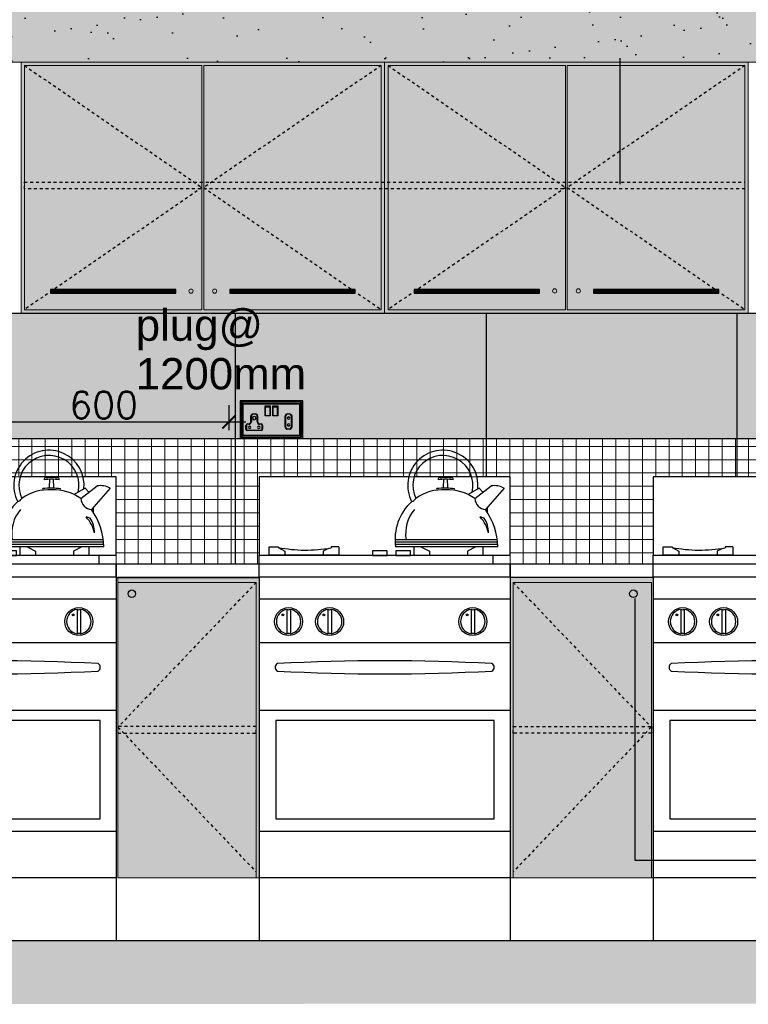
# Model space of a CAD drawing. Header units: millimetres. Extents: x -115474967 to 444143, y -74377 to 241828222.
# Tile 212 of 256: x -73354 to -71611, y 249583 to 251937. Entities that reach past the tile are written whole.
import ezdxf

# ---------------------------------------------------------------- set-up
doc = ezdxf.new("R2010")
doc.units = ezdxf.units.MM
doc.header["$MEASUREMENT"] = 0
doc.linetypes.add('Dashed', pattern=[280, 140, -140])
for name, color, linetype in [('0-HACH', 9, 'Continuous'), ('00-4 Furnituire', 1, 'Continuous'), ('00-7 Elec-Fittings', 7, 'Continuous'), ('DIMS-20', 9, 'Continuous'), ('JOIN-SEC.18', 9, 'Continuous'), ('JOIN-SEC.25', 4, 'Continuous'), ('STRU-CONC', 3, 'Continuous'), ('TEXT-20', 2, 'Continuous'), ('TILES', 8, 'Continuous')]:
    doc.layers.add(name, color=color, linetype=linetype)
doc.layers.add('0_cons_01', color=40, linetype='Continuous', lineweight=0, plot=False)
doc.layers.add('HATCH', color=9, linetype='Continuous', lineweight=13)
doc.layers.add('New_B  _  FLOORS  _  Slabs.exist_Pen_No__101', color=7, linetype='Continuous', lineweight=13, true_color=0x747474)
doc.styles.add('DIMS', font='simplex.shx')
doc.styles.add('TEXT-20', font='arial.ttf', dxfattribs={"height": 40})
doc.dimstyles.new('DIM-20', dxfattribs={"dimscale": 4, "dimtxt": 10, "dimasz": 8, "dimexe": 10, "dimexo": 5, "dimgap": 4, "dimtad": 1, "dimdec": 0, "dimrnd": 5, "dimdsep": 46, "dimtxsty": 'DIMS', "dimblk": 'ARCHTICK', "dimcen": 25, "dimdle": 10, "dimclrd": 9, "dimclre": 9, "dimclrt": 4, "dimadec": 0, "dimazin": 0, "dimtfac": 1, "dimtdec": 0, "dimtmove": 2, "dimatfit": 2, "dimfxl": 1, "dimtolj": 1, "dimtzin": 0, "dimarcsym": 0})
pattern_1 = [(90, (-222232.57, 146332.552), (-31.75, 0), []), (180, (-222232.57, 146332.552), (-4e-15, -31.75), [])]

# ---------------------------------------------------------------- blocks, each defined once
blk = doc.blocks.new('_ArchTick')
at = {"color": 0, "linetype": 'ByBlock', "const_width": 0.15}
blk.add_lwpolyline([(-0.5, -0.5), (0.5, 0.5)], dxfattribs=at)
blk = doc.blocks.new('*D264')
at = {"layer": 'Defpoints', "color": 0, "transparency": 16777216}
for p in [(-72853.5, 250975.9), (-73453.5, 250935.9), (-72853.5, 250935.9)]:
    blk.add_point(p, dxfattribs=at)
at = {"layer": 'DIMS-20', "color": 9, "lineweight": -2, "transparency": 16777216}
for p, q in [((-73453.5, 250955.9), (-73453.5, 251015.9)), ((-72853.5, 250955.9), (-72853.5, 251015.9)), ((-73493.5, 250975.9), (-72813.5, 250975.9))]:
    blk.add_line(p, q, dxfattribs=at)
at = {"layer": 'DIMS-20', "color": 9, "lineweight": -2, "transparency": 16777216, "xscale": 32, "yscale": 32, "zscale": 32, "rotation": 180}
blk.add_blockref('_ArchTick', (-73453.5, 250975.9), dxfattribs=at)
at = {"layer": 'DIMS-20', "color": 9, "lineweight": -2, "transparency": 16777216, "xscale": 32, "yscale": 32, "zscale": 32}
blk.add_blockref('_ArchTick', (-72853.5, 250975.9), dxfattribs=at)
at = {"layer": 'DIMS-20', "color": 4, "transparency": 16777216, "insert": (-73153.5, 251015.9), "char_height": 64, "attachment_point": 5, "style": 'DIMS'}
blk.add_mtext('\\A1;600', dxfattribs=at)
blk = doc.blocks.new('fdfdfdddddddddd')
at = {"layer": '00-4 Furnituire'}
for p, q in [((152019.4, 104511.7), (151661.6, 104511.7)), ((151661.6, 104511.7), (151661.6, 104324.2)), ((152169.8, 104511.7), (152032, 104511.7)), ((152084.6, 104511.7), (152032, 104511.7)), ((152102.6, 104486.4), (152103.4, 104506)), ((152112.4, 104486.4), (152111.6, 104506)), ((152169.8, 104511.7), (152151.6, 104511.7)), ((152261.6, 104511.7), (152182.5, 104511.7)), ((152261.6, 104324.2), (152261.6, 104511.7)), ((152187.5, 104484.5), (152161.2, 104469.6)), ((152177.1, 104459.9), (152216.1, 104490.3)), ((152196.6, 104475.1), (152187.5, 104484.5)), ((152247.5, 104484.8), (152202.9, 104433.4)), ((152206.7, 104437.8), (152206.7, 104427.7)), ((152199.3, 104413.3), (152189.8, 104415.9)), ((151685.6, 104324.2), (151685.6, 104344.4)), ((151685.6, 104344.4), (151706.8, 104344.4)), ((151706.8, 104344.4), (151706.8, 104342.5)), ((151706.8, 104342.5), (151723.1, 104333.9)), ((151827.6, 104340.9), (151814.3, 104333.9)), ((151833.6, 104344.5), (151833.5, 104341.9)), ((151851.8, 104344.4), (151833.6, 104344.5)), ((151851.8, 104344.4), (151851.8, 104324.2)), ((152231.2, 104361.5), (151986.5, 104361.5)), ((152232.3, 104349.8), (151987.3, 104349.8)), ((152231.9, 104355.3), (151987.4, 104355.3)), ((152232.3, 104344.4), (151987.8, 104344.5)), ((152031, 104344.4), (152031, 104324.2)), ((152048.5, 104344.4), (152068.5, 104333.9)), ((152179.6, 104344.4), (152159.7, 104333.9)), ((152197.1, 104324.2), (152197.1, 104344.4)), ((151661.6, 104303.3), (151661.6, 104324.2)), ((151661.6, 104324.2), (152261.6, 104324.2)), ((151851.8, 104324.2), (151685.6, 104324.2)), ((151723.1, 104333.9), (151723.1, 104324.2)), ((151814.3, 104333.9), (151814.3, 104324.2)), ((151967.2, 104335.2), (151932.5, 104335.2)), ((151932.5, 104335.2), (151932.5, 104324)), ((151932.5, 104324), (151967.2, 104324)), ((151967.2, 104324), (151967.2, 104335.2)), ((152023.1, 104335.2), (151988.4, 104335.2)), ((151988.4, 104335.2), (151988.4, 104324)), ((151988.4, 104324), (152023.1, 104324)), ((152023.1, 104324), (152023.1, 104335.2)), ((152031, 104324.2), (152197.1, 104324.2)), ((152068.5, 104333.9), (152068.5, 104324.2)), ((152159.7, 104333.9), (152159.7, 104324.2)), ((152221.2, 104303.3), (152221.2, 104324.2)), ((152261.6, 104303.3, 0), (151661.6, 104303.3, 0)), ((151661.6, 104271.3), (151661.6, 104303.3)), ((152261.6, 104272.1), (152261.6, 104303.3)), ((151661.6, 104272.1), (151661.6, 103553.3)), ((152261.6, 104272.1, 0), (151661.6, 104272.1, 0)), ((152261.6, 104272.1), (152261.6, 103553.3)), ((151661.6, 104220), (152261.6, 104220)), ((151727.7, 104194.8), (151727.7, 104136.7)), ((151736, 104194.8), (151736, 104136.7)), ((151825.8, 104194.8), (151825.8, 104136.7)), ((151834.2, 104194.8), (151834.2, 104136.7)), ((152168.3, 104194.8), (152168.3, 104136.7)), ((152176.7, 104194.8), (152176.7, 104136.7)), ((151661.6, 104115.8), (152261.6, 104115.8)), ((151661.6, 103953.8), (152261.6, 103953.8)), ((151661.6, 103664.5), (152261.6, 103664.5))]:
    blk.add_line(p, q, dxfattribs=at)
for points in [[(151701.5, 103694), (152223.6, 103694), (152223.6, 103929), (151701.5, 103929)], [(151661.6, 103403.3), (152262.7, 103403.3), (152262.7, 103553.3), (151661.6, 103553.3)]]:
    blk.add_lwpolyline(points, close=True, dxfattribs=at)
for centre, radius in [((151731.8, 104165.8), 33.5), ((151718.1, 104181.8), 2.11), ((151830, 104165.8), 33.5), ((151816.3, 104181.8), 2.11), ((152172.5, 104165.8), 33.5), ((152158.7, 104181.8), 2.11)]:
    blk.add_circle(centre, radius, dxfattribs=at)
for centre, radius, start, end in [((152100.9, 104491.2), 84.1, 354.3278, 207.3034), ((152100.9, 104491.2), 71.9, 347.1322, 205.4012), ((152092.3, 104506.3), 3.13, 122.5409, 210.2474), ((152107.5, 104380.1), 126, 81.8218, 98.1782), ((152107.5, 104384.1), 126, 82.2899, 97.7101), ((152122.7, 104506.3), 3.13, 329.7526, 57.4591), ((152087.9, 104481.9), 2.5, 135.6238, 224.3762), ((152104.4, 104341.9), 142.9, 88.7569, 97.352), ((152092.8, 104495.6), 13.5, 306.409, 317.041), ((152107.6, 104333.1), 151.6, 81.9341, 90.0408), ((152122.2, 104495.6), 13.5, 222.959, 234.6121), ((152127.1, 104481.5), 2.5, 315.6238, 44.3762), ((152223.4, 104439.2), 51.6, 62.1163, 98.1877), ((152020, 104470.4), 18.9, 289.0706, 327.616), ((152101.6, 104367.2), 113.9, 87.047, 125.2072), ((152111.9, 104370), 111.1, 54.0465, 92.2562), ((152206.3, 104462.5), 29.3, 185.0659, 263.241), ((152107.9, 104362.8), 121.4, 132.2836, 188.6682), ((152102.7, 104375.5), 91, 140.254, 188.8669), ((152133.1, 104361.7), 78.5, 11.7692, 43.6525), ((152150.6, 104379.4), 59.3, 358.3682, 34.8274), ((152073.4, 104341.2), 158.9, 1.1465, 35.4687), ((151773.5, 104686.4), 349.7, 259.0024, 279.886), ((151731.8, 104165.8), 29.3, 98.171, 261.829), ((151731.8, 104209.3), 15.1, 253.9855, 286.0145), ((151731.8, 104165.8), 29.3, 278.171, 81.829), ((151830, 104165.8), 29.3, 98.171, 261.829), ((151830, 104209.3), 15.1, 253.9855, 286.0145), ((151830, 104165.8), 29.3, 278.171, 81.829), ((152172.5, 104165.8), 29.3, 98.171, 261.829), ((152172.5, 104209.3), 15.1, 253.9855, 286.0145), ((152172.5, 104165.8), 29.3, 278.171, 81.829), ((151731.8, 104122.2), 15.1, 73.9855, 106.0145), ((151830, 104122.2), 15.1, 73.9855, 106.0145), ((152172.5, 104122.2), 15.1, 73.9855, 106.0145), ((151709.5, 104056.5), 10.1, 117.4952, 242.5048), ((151962.3, 99118), 4954.1, 87.0371, 92.9784), ((152213.6, 104056.5), 10.2, 297.7966, 62.2034), ((151962.3, 108994.9), 4954.1, 267.0216, 272.9629)]:
    blk.add_arc(centre, radius, start, end, dxfattribs=at)

msp = doc.modelspace()

# ---------------------------------------------------------------- hatches: boundary and pattern name
at = {"layer": '0-HACH'}
h = msp.add_hatch(dxfattribs=at)
h.set_pattern_fill('AR-CONC', color=8, scale=0.8, style=0)
h.set_pattern_definition([(130, (74041.12, 245667.38), (-145.74774, -12.75127), [15.24, -167.64]), (185, (74041.12, 245667.38), (28.19426, 152.84531), [12.192, -134.112]), (79.549, (74028.97, 245666.31), (-117.554, 140.09335), [12.952, -142.472]), (133.8158, (74041.12, 245708.02), (-216.86323, -33.63386), [22.86, -251.46]), (83.3644, (74023.04, 245705.21), (-189.9234, 197.94044), [19.428, -213.708]), (188.816, (74041.12, 245708.02), (-189.9237, 197.9401), [18.288, -201.168]), (159, (74020.8, 245697.86), (-121.2919, -81.81241), [15.24, -167.64]), (214, (74020.8, 245697.86), (-49.44162, 147.35037), [12.192, -134.112]), (108.5486, (74010.69, 245691.04), (-170.73319, 65.53829), [12.952, -142.472]), (142.5, (74041.117, 245667.377), (-2.470883, 67.644031), [0, -132.4864, 0, -136.144, 0, -134.62]), (172.5, (74041.12, 245667.38), (-53.45573, 80.14446), [0, -77.6224, 0, -129.4384, 0, -51.308]), (212.5, (74086.43, 245667.377), (-108.472476, -4.582995), [0, -50.8, 0, -158.496, 0, -210.312]), (222.5, (74106.75, 245667.38), (-118.503345, 20.34119), [0, -66.04, 0, -105.2576, 0, -149.352])])
h.paths.add_polyline_path([(-74954.12536, 249733.45007), (-74954.12536, 249583.45006), (-70047.05258, 249585.88977), (-70047.05258, 249735.88978)])
at = {"layer": 'JOIN-SEC.18', "ltscale": 2}
h = msp.add_hatch(dxfattribs=at)
h.set_pattern_fill('AR-SAND', color=251, scale=3, style=0)
h.set_pattern_definition([(37.5, (-278825.06, 511318.8), (-4.800094, 146.82397), [0, -115.824, 0, -129.54, 0, -123.825]), (7.5, (-278825.06, 511318.8), (134.85698, 215.04753), [0, -62.484, 0, -104.394, 0, -40.005]), (327.5, (-278918.79, 511318.8), (237.29771, 0.431155), [0, -38.1, 0, -137.16, 0, -179.07]), (317.5, (-278918.79, 511318.8), (229.06694, 66.8788), [0, -19.05, 0, -89.916, 0, -102.87])])
h.paths.add_polyline_path([(-70438.81319, 252335.88978), (-74523.81319, 252335.88978), (-74523.81319, 251835.88977), (-70438.81319, 251835.88977)])
at = {"layer": 'New_B  _  FLOORS  _  Slabs.exist_Pen_No__101', "linetype": 'Continuous', "lineweight": 0, "true_color": 0xb2c7b3, "transparency": 33554559}
h = msp.add_hatch(color=9, dxfattribs=at)
h.dxf.hatch_style = 1
h.paths.add_polyline_path([(-74523.81319, 251835.89134), (-70441.15905, 251835.89134), (-70441.15905, 252353.78564), (-74523.81319, 252353.78564)])
at = {"layer": 'New_B  _  FLOORS  _  Slabs.exist_Pen_No__101', "linetype": 'Continuous', "lineweight": 0, "true_color": 0x8f8f8f}
h = msp.add_hatch(color=252, dxfattribs=at)
h.dxf.hatch_style = 1
h.paths.add_polyline_path([(-73351.31319, 251835.88925), (-71611.31319, 251835.88925), (-71611.31319, 251235.88925), (-73351.31319, 251235.88925)])
at = {"layer": 'New_B  _  FLOORS  _  Slabs.exist_Pen_No__101', "linetype": 'Continuous', "lineweight": 0, "true_color": 0xf0ed2d, "transparency": 33554559}
h = msp.add_hatch(color=2, dxfattribs=at)
h.dxf.hatch_style = 1
h.paths.add_polyline_path([(-74523.81328, 250935.88979), (-70438.81319, 250935.88979), (-70438.81319, 251235.88979), (-74523.81328, 251235.88979)])
at = {"layer": 'New_B  _  FLOORS  _  Slabs.exist_Pen_No__101', "linetype": 'Continuous', "lineweight": 0, "true_color": 0xcb2c30}
h = msp.add_hatch(dxfattribs=at)
h.set_pattern_fill('ANSI37', color=242, scale=10, angle=45)
h.set_pattern_definition(pattern_1)
h.paths.add_polyline_path([(-71638.81288, 250935.89085), (-71038.81319, 250935.89085), (-71038.81319, 250635.88978), (-71238.81319, 250635.88978), (-71238.81319, 250844.22312), (-71638.81285, 250844.22312)])
h.paths.add_polyline_path([(-72238.81286, 250935.89063), (-71638.81288, 250935.89085), (-71638.81285, 250844.22312), (-71838.80673, 250844.22312), (-71838.80673, 250635.88978), (-72181.31319, 250635.88978), (-72181.31319, 250844.22312), (-72238.81282, 250844.22312)])
h.paths.add_polyline_path([(-73438.81282, 250844.22312), (-73438.81286, 250935.89019), (-72838.81286, 250935.89041), (-72838.81275, 250635.88934), (-73123.81319, 250635.88978), (-73123.81319, 250844.22312)])
h = msp.add_hatch(dxfattribs=at)
h.set_pattern_fill('ANSI37', color=242, scale=10, angle=45)
h.set_pattern_definition(pattern_1)
h.paths.add_polyline_path([(-72838.81286, 250935.88982), (-72238.81286, 250935.89063), (-72238.81286, 250844.22312), (-72781.30673, 250844.22312), (-72781.30673, 250635.88978), (-72838.81275, 250635.88934)])
at = {"layer": 'New_B  _  FLOORS  _  Slabs.exist_Pen_No__101', "linetype": 'Continuous', "lineweight": 0, "true_color": 0xc39367}
h = msp.add_hatch(color=33, dxfattribs=at)
h.dxf.hatch_style = 1
h.paths.add_polyline_path([(-73723.80673, 249887.88985), (-73979.81319, 249887.88985), (-73979.81319, 250603.78635), (-73723.80673, 250603.78635)])
h.paths.add_polyline_path([(-73119.29021, 249885.78632), (-72781.30673, 249885.78632), (-72781.30673, 250604.63978), (-73119.29021, 250604.63978)])
h.paths.add_polyline_path([(-72181.31319, 250603.88978), (-71838.80673, 250603.88978), (-71838.80673, 249885.88978), (-72181.31319, 249885.88978)])
h.paths.add_polyline_path([(-71238.81319, 249889.80049), (-70982.81406, 249889.80049), (-70982.81406, 250603.89064), (-71238.81319, 250603.89064)])

# ---------------------------------------------------------------- linework, layer by layer
at = {"layer": '00-7 Elec-Fittings'}
for p, q in [((-72677.22879, 251025.88984), (-72827.22879, 251025.88984)), ((-72827.22879, 251025.88984), (-72827.22879, 250935.88984)), ((-72677.22879, 250935.88984), (-72677.22879, 251025.88984)), ((-72820.22879, 251018.88984), (-72824.22879, 251022.88984)), ((-72824.22879, 251022.88984), (-72824.22879, 250938.88984)), ((-72680.22879, 251022.88984), (-72824.22879, 251022.88984)), ((-72680.22879, 251022.88984), (-72824.22879, 251022.88984)), ((-72824.22879, 251022.88984), (-72824.22879, 250938.88984)), ((-72684.22879, 251018.88984), (-72820.22879, 251018.88984)), ((-72820.22879, 251018.88984), (-72820.22879, 250942.88984)), ((-72820.22879, 250942.88984), (-72820.22879, 251018.88984)), ((-72820.22879, 251018.88984), (-72684.22879, 251018.88984)), ((-72767.22879, 250989.88984), (-72767.22879, 251013.88984)), ((-72767.22879, 251013.88984), (-72755.22879, 251013.88984)), ((-72766.22879, 251011.9419), (-72766.22879, 251012.88984)), ((-72766.22879, 251012.88984), (-72756.22879, 251012.88984)), ((-72766.22879, 250990.88984), (-72766.22879, 251011.9419)), ((-72766.22879, 251011.9419), (-72756.22879, 251011.9419)), ((-72756.22879, 251012.88984), (-72756.22879, 251011.9419)), ((-72756.22879, 251011.9419), (-72756.22879, 250990.88984)), ((-72755.22879, 251013.88984), (-72755.22879, 250989.88984)), ((-72749.22879, 250989.88984), (-72749.22879, 251013.88984)), ((-72749.22879, 251013.88984), (-72737.22879, 251013.88984)), ((-72748.22879, 251011.9419), (-72748.22879, 251012.88984)), ((-72748.22879, 251012.88984), (-72738.22879, 251012.88984)), ((-72748.22879, 250990.88984), (-72748.22879, 251011.9419)), ((-72748.22879, 251011.9419), (-72738.22879, 251011.9419)), ((-72738.22879, 251012.88984), (-72738.22879, 251011.9419)), ((-72738.22879, 251011.9419), (-72738.22879, 250990.88984)), ((-72737.22879, 251013.88984), (-72737.22879, 250989.88984)), ((-72680.22879, 251022.88984), (-72684.22879, 251018.88984)), ((-72684.22879, 250942.88984), (-72684.22879, 251018.88984)), ((-72684.22879, 251018.88984), (-72684.22879, 250942.88984)), ((-72680.22879, 250938.88984), (-72680.22879, 251022.88984)), ((-72680.22879, 250938.88984), (-72680.22879, 251022.88984)), ((-72801.22879, 250976.60285), (-72801.22879, 250989.90256)), ((-72800.22879, 250989.90256), (-72800.22879, 250976.58598)), ((-72796.24152, 250994.88984), (-72790.21607, 250994.88984)), ((-72790.21607, 250993.88984), (-72796.24152, 250993.88984)), ((-72786.22879, 250976.58598), (-72786.22879, 250989.90256)), ((-72785.22879, 250989.90256), (-72785.22879, 250976.60285)), ((-72755.22879, 250989.88984), (-72767.22879, 250989.88984)), ((-72766.22879, 250990.88984), (-72756.22879, 250990.88984)), ((-72737.22879, 250989.88984), (-72749.22879, 250989.88984)), ((-72748.22879, 250990.88984), (-72738.22879, 250990.88984)), ((-72719.22879, 250976.58598), (-72719.22879, 250989.90256)), ((-72718.22879, 250989.90256), (-72718.22879, 250976.58598)), ((-72714.24152, 250994.88984), (-72708.21607, 250994.88984)), ((-72708.21607, 250993.88984), (-72714.24152, 250993.88984)), ((-72704.22879, 250976.58598), (-72704.22879, 250989.90256)), ((-72703.22879, 250989.90256), (-72703.22879, 250976.58598)), ((-72813.22879, 250958.06262), (-72813.22879, 250967.4393)), ((-72812.22879, 250967.4393), (-72812.22879, 250958.06262)), ((-72810.05601, 250955.88984), (-72776.40158, 250955.88984)), ((-72776.40158, 250954.88984), (-72810.05601, 250954.88984)), ((-72809.77826, 250970.88984), (-72806.30269, 250970.88984)), ((-72806.22879, 250969.88984), (-72809.77826, 250969.88984)), ((-72776.67933, 250969.88984), (-72780.22879, 250969.88984)), ((-72780.1549, 250970.88984), (-72776.67933, 250970.88984)), ((-72774.22879, 250958.06262), (-72774.22879, 250967.4393)), ((-72773.22879, 250967.4393), (-72773.22879, 250958.06262)), ((-72719.22879, 250963.26939), (-72719.22879, 250976.58598)), ((-72718.22879, 250976.58598), (-72718.22879, 250963.26939)), ((-72714.24152, 250959.28212), (-72708.21607, 250959.28212)), ((-72708.21607, 250958.28212), (-72714.24152, 250958.28212)), ((-72704.22879, 250963.26939), (-72704.22879, 250976.58598)), ((-72703.22879, 250976.58598), (-72703.22879, 250963.26939)), ((-72827.22879, 250935.88984), (-72677.22879, 250935.88984)), ((-72820.22879, 250942.88984), (-72824.22879, 250938.88984)), ((-72824.22879, 250938.88984), (-72680.22879, 250938.88984)), ((-72824.22879, 250938.88984), (-72680.22879, 250938.88984)), ((-72820.22879, 250942.88984), (-72684.22879, 250942.88984)), ((-72684.22879, 250942.88984), (-72820.22879, 250942.88984)), ((-72684.22879, 250942.88984), (-72680.22879, 250938.88984))]:
    msp.add_line(p, q, dxfattribs=at)
for centre, radius, start, end in [((-72796.24152, 250989.90256), 4.98727, 90, 180), ((-72796.24152, 250989.90256), 3.98727, 90, 180), ((-72793.23646, 250984.83391), 3.97077, 0, 180), ((-72793.23646, 250984.83391), 3.97077, 180, 0), ((-72790.21607, 250989.90256), 4.98727, 0, 90), ((-72790.21607, 250989.90256), 3.98727, 0, 90), ((-72714.24152, 250989.90256), 4.98727, 90, 180), ((-72714.24152, 250989.90256), 3.98727, 90, 180), ((-72711.23646, 250984.83391), 3, 0, 180), ((-72711.23646, 250984.83391), 3, 180, 0), ((-72708.21607, 250989.90256), 4.98727, 0, 90), ((-72708.21607, 250989.90256), 3.98727, 0, 90), ((-72809.77826, 250967.4393), 3.45053, 90, 180), ((-72810.05601, 250958.06262), 3.17279, 180, 270), ((-72809.77826, 250967.4393), 2.45053, 90, 180), ((-72810.05601, 250958.06262), 2.17279, 180, 270), ((-72804.36666, 250962.57351), 3, 0, 180), ((-72804.36666, 250962.57351), 3, 180, 0), ((-72807.21887, 250976.81317), 5.99377, 278.7923997, 357.98911196), ((-72807.21887, 250976.81317), 6.99377, 278.13843141, 358.13843141), ((-72779.23872, 250976.81317), 6.99377, 181.86156859, 261.86156859), ((-72782.36666, 250962.57351), 3, 0, 180), ((-72782.36666, 250962.57351), 3, 180, 0), ((-72779.23872, 250976.81317), 5.99377, 182.01088804, 261.2076003), ((-72776.67933, 250967.4393), 3.45053, 0, 90), ((-72776.67933, 250967.4393), 2.45053, 0, 90), ((-72776.40158, 250958.06262), 3.17279, 270, 0), ((-72776.40158, 250958.06262), 2.17279, 270, 0), ((-72714.24152, 250963.26939), 4.98727, 180, 270), ((-72714.24152, 250963.26939), 3.98727, 180, 270), ((-72711.23646, 250968.33804), 3, 0, 180), ((-72711.23646, 250968.33804), 3, 180, 0), ((-72708.21607, 250963.26939), 4.98727, 270, 0), ((-72708.21607, 250963.26939), 3.98727, 270, 0)]:
    msp.add_arc(centre, radius, start, end, dxfattribs=at)
at = {"layer": '0_cons_01', "ltscale": 0.005}
for points in [[(-74523.81319, 251835.89134), (-70441.15905, 251835.89134), (-70441.15905, 252353.78564), (-74523.81319, 252353.78564)], [(-73351.31319, 251835.88925), (-71611.31319, 251835.88925), (-71611.31319, 251235.88925), (-73351.31319, 251235.88925)], [(-74523.81328, 250935.88979), (-70438.81319, 250935.88979), (-70438.81319, 251235.88979), (-74523.81328, 251235.88979)], [(-73438.81282, 250844.22312), (-73438.81286, 250935.89019), (-72838.81286, 250935.89041), (-72838.81275, 250635.88934), (-73123.81319, 250635.88978), (-73123.81319, 250844.22312)], [(-72838.81286, 250935.88982), (-72238.81286, 250935.89063), (-72238.81286, 250844.22312), (-72781.30673, 250844.22312), (-72781.30673, 250635.88978), (-72838.81275, 250635.88934)], [(-72238.81286, 250935.89063), (-71638.81288, 250935.89085), (-71638.81285, 250844.22312), (-71838.80673, 250844.22312), (-71838.80673, 250635.88978), (-72181.31319, 250635.88978), (-72181.31319, 250844.22312), (-72238.81282, 250844.22312)], [(-71638.81288, 250935.89085), (-71038.81319, 250935.89085), (-71038.81319, 250635.88978), (-71238.81319, 250635.88978), (-71238.81319, 250844.22312), (-71638.81285, 250844.22312)], [(-73119.29021, 249885.78632), (-72781.30673, 249885.78632), (-72781.30673, 250604.63978), (-73119.29021, 250604.63978)], [(-72181.31319, 250603.88978), (-71838.80673, 250603.88978), (-71838.80673, 249885.88978), (-72181.31319, 249885.88978)]]:
    msp.add_lwpolyline(points, close=True, dxfattribs=at)
at = {"layer": 'HATCH', "color": 8, "ltscale": 2}
for p, q in [((-72980.81319, 251291.31403), (-73280.81319, 251291.31403)), ((-72980.81319, 251290.23743), (-73280.81319, 251290.23743)), ((-72980.81319, 251288.64396), (-73280.81319, 251288.64396)), ((-72980.81319, 251286.29985), (-73280.81319, 251286.29985)), ((-72980.81319, 251284.70637), (-73280.81319, 251284.70637)), ((-72980.81319, 251283.62978), (-73280.81319, 251283.62978)), ((-72551.81319, 251291.31403), (-72851.81319, 251291.31403)), ((-72551.81319, 251290.23743), (-72851.81319, 251290.23743)), ((-72551.81319, 251288.64396), (-72851.81319, 251288.64396)), ((-72551.81319, 251286.29985), (-72851.81319, 251286.29985)), ((-72551.81319, 251284.70637), (-72851.81319, 251284.70637)), ((-72551.81319, 251283.62978), (-72851.81319, 251283.62978)), ((-72110.81319, 251291.31455), (-72410.81319, 251291.31455)), ((-72110.81319, 251290.23796), (-72410.81319, 251290.23796)), ((-72110.81319, 251288.64448), (-72410.81319, 251288.64448)), ((-72110.81319, 251286.30037), (-72410.81319, 251286.30037)), ((-72110.81319, 251284.70689), (-72410.81319, 251284.70689)), ((-72110.81319, 251283.6303), (-72410.81319, 251283.6303)), ((-71681.81319, 251291.31455), (-71981.81319, 251291.31455)), ((-71681.81319, 251290.23796), (-71981.81319, 251290.23796)), ((-71681.81319, 251288.64448), (-71981.81319, 251288.64448)), ((-71681.81319, 251286.30037), (-71981.81319, 251286.30037)), ((-71681.81319, 251284.70689), (-71981.81319, 251284.70689)), ((-71681.81319, 251283.6303), (-71981.81319, 251283.6303))]:
    msp.add_line(p, q, dxfattribs=at)
for centre in [(-72944.56878, 251288.35978), (-72888.0576, 251288.35978), (-72074.56878, 251288.92616), (-72018.0576, 251288.92616)]:
    msp.add_circle(centre, 5, dxfattribs=at)
at = {"layer": 'JOIN-SEC.18', "color": 8, "linetype": 'Dashed', "ltscale": 0.05}
for points in [[(-73343.31319, 251827.88925), (-72918.31319, 251535.88964), (-73343.31319, 251243.88925)], [(-72489.31319, 251827.88925), (-72914.31319, 251535.88925), (-72489.31319, 251243.88925)], [(-72473.31319, 251827.88977), (-72048.31319, 251535.89016), (-72473.31319, 251243.88977)], [(-71619.31319, 251827.88977), (-72044.31319, 251535.88977), (-71619.31319, 251243.88977)], [(-71619.31319, 251532.55233), (-73343.31319, 251532.55233), (-73343.31319, 251548.55233), (-71619.31319, 251548.55233)], [(-72788.69691, 250591.87557), (-73119.29019, 250245.89856), (-72788.69692, 249899.87563)], [(-72173.92301, 250591.87557), (-71843.32973, 250245.89856), (-72173.923, 249899.87563)]]:
    msp.add_lwpolyline(points, dxfattribs=at)
at = {"layer": 'JOIN-SEC.18', "color": 251, "ltscale": 2}
for points in [[(-72980.81319, 251283.06392), (-72980.81319, 251291.87988), (-73280.81319, 251291.87988), (-73280.81319, 251283.06392)], [(-72551.81319, 251283.06392), (-72551.81319, 251291.87988), (-72851.81319, 251291.87988), (-72851.81319, 251283.06392)], [(-72110.81319, 251283.06445), (-72110.81319, 251291.8804), (-72410.81319, 251291.8804), (-72410.81319, 251283.06445)], [(-71681.81319, 251283.06445), (-71681.81319, 251291.8804), (-71981.81319, 251291.8804), (-71981.81319, 251283.06445)]]:
    msp.add_lwpolyline(points, close=True, dxfattribs=at)
at = {"layer": 'JOIN-SEC.18', "color": 8, "linetype": 'Dashed', "ltscale": 0.05}
for points in [[(-72788.69692, 250247.78631), (-73119.29019, 250247.78626), (-73119.29019, 250231.78626), (-72788.69692, 250231.78631)], [(-72173.923, 250247.78631), (-71843.32973, 250247.78626), (-71843.32973, 250231.78626), (-72173.923, 250231.78631)]]:
    msp.add_lwpolyline(points, close=True, dxfattribs=at)
at = {"layer": 'JOIN-SEC.18', "color": 251, "ltscale": 2}
for centre in [(-73086.17214, 250565.01091), (-71886.34253, 250565.01091)]:
    msp.add_circle(centre, 9, dxfattribs=at)
at = {"layer": 'JOIN-SEC.25', "linetype": 'Continuous', "lineweight": 0}
for p, q in [((-74189.81265, 251835.88977), (-70438.81319, 251835.88977)), ((-73351.31319, 251835.88925), (-73351.31319, 251235.88925)), ((-72918.31319, 251827.88925), (-73343.31319, 251827.88925)), ((-73343.31319, 251243.88925), (-73343.31319, 251827.88925)), ((-72918.31319, 251243.88925), (-72918.31319, 251827.88925)), ((-72914.31319, 251827.88925), (-72489.31319, 251827.88925)), ((-72914.31319, 251243.88925), (-72914.31319, 251827.88925)), ((-72489.31319, 251243.88925), (-72489.31319, 251827.88925)), ((-72481.31319, 251235.88977), (-72481.31319, 251835.88977)), ((-72481.31319, 251835.88977), (-72481.31319, 251235.88977)), ((-72048.31319, 251827.88977), (-72473.31319, 251827.88977)), ((-72473.31319, 251243.88977), (-72473.31319, 251827.88977)), ((-72048.31319, 251243.88977), (-72048.31319, 251827.88977)), ((-72044.31319, 251827.88977), (-71619.31319, 251827.88977)), ((-72044.31319, 251243.88977), (-72044.31319, 251827.88977)), ((-71619.31319, 251243.88977), (-71619.31319, 251827.88977)), ((-71611.31319, 251835.88925), (-71611.31319, 251235.88925)), ((-72918.31319, 251243.88925), (-73343.31319, 251243.88925)), ((-72914.31319, 251243.88925), (-72489.31319, 251243.88925)), ((-72048.31319, 251243.88977), (-72473.31319, 251243.88977)), ((-72044.31319, 251243.88977), (-71619.31319, 251243.88977)), ((-74189.81265, 251235.88989), (-72481.31319, 251235.88925)), ((-72481.31319, 251235.88977), (-70788.81319, 251235.88925)), ((-73123.81319, 250603.88978), (-72781.30673, 250603.88978)), ((-72181.31319, 250603.88978), (-71838.80673, 250603.88978))]:
    msp.add_line(p, q, dxfattribs=at)
msp.add_lwpolyline([(-72481.31319, 251235.88977), (-72481.31319, 251835.88977)], dxfattribs=at)
for points in [[(-73119.29021, 249885.78632), (-72788.69692, 249885.78632), (-72788.69692, 250591.87563), (-73119.29021, 250591.87563)], [(-71843.32971, 249885.78632), (-72173.923, 249885.78632), (-72173.923, 250591.87563), (-71843.32971, 250591.87563)]]:
    msp.add_lwpolyline(points, close=True, dxfattribs=at)
at = {"layer": 'STRU-CONC'}
msp.add_line((-74958.64143, 249735.88978), (-70056.83283, 249735.88978), dxfattribs=at)
at = {"layer": 'TILES'}
for p, q in [((-72838.81297, 251235.8903), (-72838.81275, 250635.88934)), ((-72238.81297, 251235.89048), (-72238.81282, 250844.22312)), ((-71638.81297, 251235.89066), (-71638.81285, 250844.22312))]:
    msp.add_line(p, q, dxfattribs=at)
for points in [[(-74523.81337, 251235.88979), (-70438.81319, 251235.89103)], [(-74523.81328, 250935.88979), (-70438.81319, 250935.89129)]]:
    msp.add_lwpolyline(points, dxfattribs=at)
for points in [[(-73123.81319, 250603.88978), (-72781.30673, 250603.88978), (-72781.30673, 250635.88978), (-73123.81319, 250635.88978)], [(-72181.31319, 250604.63978), (-71838.80673, 250604.63978), (-71838.80673, 250635.88978), (-72181.31319, 250635.88978)]]:
    msp.add_lwpolyline(points, close=True, dxfattribs=at)

# ---------------------------------------------------------------- block references
at = {"layer": '00-4 Furnituire'}
for p in [(-225385.40727, 146332.55233), (-224442.90727, 146332.55233), (-223500.40727, 146332.55233)]:
    msp.add_blockref('fdfdfdddddddddd', p, dxfattribs=at)

# ---------------------------------------------------------------- texts
at = {"layer": 'TEXT-20', "color": 7, "linetype": 'Continuous', "char_height": 75, "width": 1476.1170015, "attachment_point": 1, "style": 'TEXT-20'}
for s, insert in [('plug@', (-73076.81442, 251244.61678)), ('1200mm', (-73076.81442, 251128.34448))]:
    msp.add_mtext(s, dxfattribs=dict(at, insert=insert))

# ---------------------------------------------------------------- dimensions: what is measured, and where the dimension line sits
at = {"layer": 'DIMS-20'}
dim = msp.add_linear_dim(base=(-72853.54234, 250975.88979), p1=(-73453.54234, 250935.88818), p2=(-72853.54234, 250935.88818), dimstyle='DIM-20', override={"dimtxt": 16, "dimgap": 2}, dxfattribs=at)
dim.commit()
dim.dimension.update_dxf_attribs({"geometry": '*D264', "text_midpoint": (-73153.54234, 251015.88979)})

# ---------------------------------------------------------------- leaders
for points in [[(-71917.80391, 251543.88977), (-71917.80391, 251845.09309)], [(-71882.56974, 250553.23077), (-71882.56974, 249927.6965), (-69833.2758, 249927.6965)]]:
    msp.add_leader(points, dimstyle='DIM-20', override={"dimtxt": 16, "dimasz": 25, "dimgap": 2}, dxfattribs=at)

doc.saveas('drawing.dxf')
